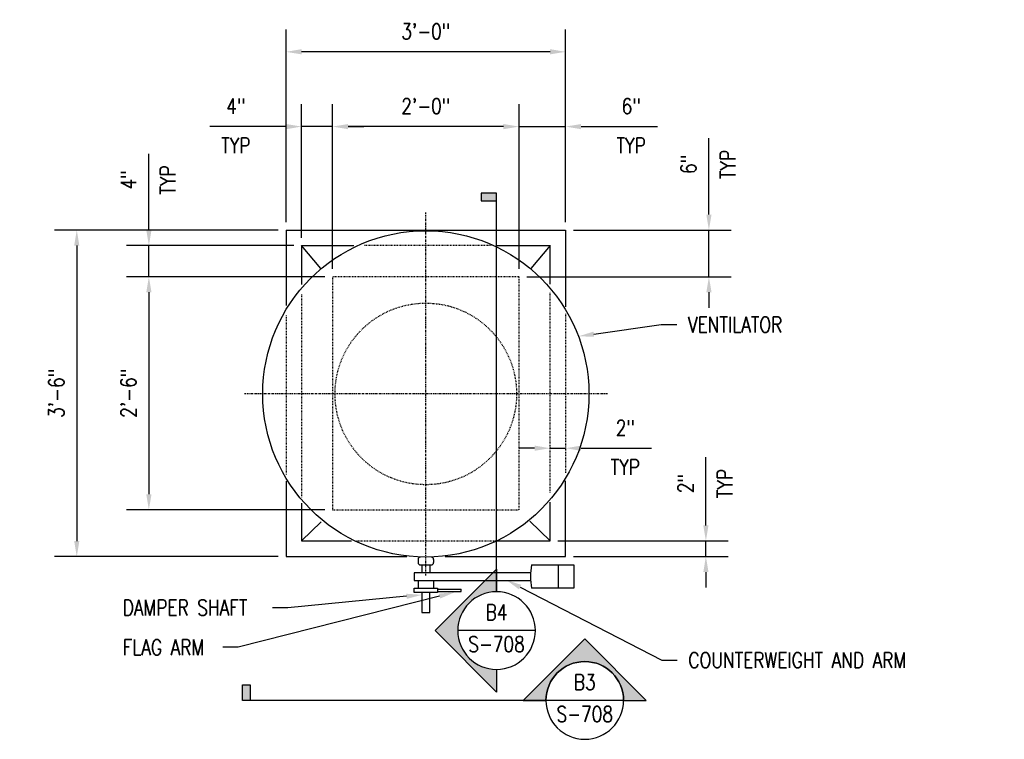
# Model space of a CAD drawing. Header units: inches. Extents: x -8 to 1800, y 30 to 339.
# Tile 38 of 51: x 1019 to 1146, y 246 to 339. Entities that reach past the tile are written whole.
import ezdxf
from ezdxf import colors
from ezdxf.entities.mleader import LeaderData, LeaderLine
from ezdxf.enums import TextEntityAlignment as Align
from ezdxf.math import Vec2, Vec3

# ---------------------------------------------------------------- set-up
doc = ezdxf.new("R2010")
doc.units = ezdxf.units.IN
doc.header["$MEASUREMENT"] = 0
doc.linetypes.add('Center 1_4_', pattern=[0.53125, 0.25, -0.09375, 0.09375, -0.09375])
doc.linetypes.add('Hidden 3_32_', pattern=[0.140625, 0.09375, -0.046875])
doc.layers.get('Defpoints').update_dxf_attribs({"color": 6})
for name, color, linetype in [('A-DETL', 3, 'Continuous'), ('A-DETL-CNTR', 2, 'Center 1_4_'), ('A-DETL-HDLN', 2, 'Hidden 3_32_'), ('A-WALL-PATT', 8, 'Continuous'), ('G-ANNO-SYMB', 2, 'Continuous'), ('G-ANNO-TEXT', 2, 'Continuous'), ('S-ANNO-DIMS', 1, 'Continuous'), ('S-ANNO-SYMB', 2, 'Continuous'), ('S-ANNO-TEXT', 2, 'Continuous')]:
    doc.layers.add(name, color=color, linetype=linetype)
doc.styles.add('Annotative', font='romans.shx', dxfattribs={"width": 0.8, "height": 0.125})
doc.styles.add('Arial', font='romans.shx', dxfattribs={"width": 0.8})
doc.styles.add('ROMANS', font='romans.shx', dxfattribs={"width": 0.8})
doc.dimstyles.new('Annotative', dxfattribs={"dimscale": 0, "dimtxt": 0.125, "dimasz": 0.125, "dimexe": 0.18, "dimexo": 0.0625, "dimgap": 0.09, "dimtad": 1, "dimdec": 3, "dimzin": 3, "dimdsep": 46, "dimlunit": 4, "dimtxsty": 'Annotative', "dimcen": 0.09, "dimclrt": 2, "dimazin": 2, "dimtfac": 1, "dimtdec": 3, "dimtmove": 0, "dimatfit": 0, "dimfxl": 1, "dimtfill": 1, "dimfrac": 2, "dimtolj": 1, "dimtzin": 0, "dimarcsym": 0})

# ---------------------------------------------------------------- blocks, each defined once
blk = doc.blocks.new('*D53')
at = {"layer": 'Defpoints', "color": 0, "transparency": 16777216}
for p in [(1053.5, 311.62), (1026.56, 269.61), (1053.5, 269.61)]:
    blk.add_point(p, dxfattribs=at)
at = {"layer": 'S-ANNO-DIMS', "color": 0, "lineweight": -2, "transparency": 16777216}
for p, q in [((1052.5, 311.62), (1023.68, 311.62)), ((1052.5, 269.61), (1023.68, 269.61))]:
    blk.add_line(p, q, dxfattribs=at)
at = {"layer": 'S-ANNO-DIMS', "color": 1, "lineweight": -2, "transparency": 16777216}
blk.add_line((1026.56, 309.62), (1026.56, 271.61), dxfattribs=at)
at = {"layer": 'S-ANNO-DIMS', "color": 1, "transparency": 16777216}
for points in [[(1026.22, 309.62), (1026.89, 309.62), (1026.56, 311.62)], [(1026.22, 271.61), (1026.89, 271.61), (1026.56, 269.61)]]:
    blk.add_solid(points, dxfattribs=at)
at = {"layer": 'S-ANNO-DIMS', "color": 2, "transparency": 16777216, "insert": (1023.93, 290.61), "char_height": 2, "attachment_point": 5, "rotation": 90, "style": 'Annotative', "bg_fill": 3, "box_fill_scale": 1.25, "bg_fill_color": 256, "bg_fill_true_color": 13158600, "bg_fill_transparency": 0}
blk.add_mtext('\\A1;3\'-6"', dxfattribs=at)
blk = doc.blocks.new('*D52')
at = {"layer": 'Defpoints', "color": 0, "transparency": 16777216}
for p in [(1059.5, 305.62), (1035.84, 275.62), (1059.5, 275.62)]:
    blk.add_point(p, dxfattribs=at)
at = {"layer": 'S-ANNO-DIMS', "color": 0, "lineweight": -2, "transparency": 16777216}
for p, q in [((1058.5, 305.62), (1032.96, 305.62)), ((1058.5, 275.62), (1032.96, 275.62))]:
    blk.add_line(p, q, dxfattribs=at)
at = {"layer": 'S-ANNO-DIMS', "color": 1, "lineweight": -2, "transparency": 16777216}
blk.add_line((1035.84, 303.62), (1035.84, 277.62), dxfattribs=at)
at = {"layer": 'S-ANNO-DIMS', "color": 1, "transparency": 16777216}
for points in [[(1035.51, 303.62), (1036.18, 303.62), (1035.84, 305.62)], [(1035.51, 277.62), (1036.18, 277.62), (1035.84, 275.62)]]:
    blk.add_solid(points, dxfattribs=at)
at = {"layer": 'S-ANNO-DIMS', "color": 2, "transparency": 16777216, "insert": (1033.21, 290.62), "char_height": 2, "attachment_point": 5, "rotation": 90, "style": 'Annotative', "bg_fill": 3, "box_fill_scale": 1.25, "bg_fill_color": 256, "bg_fill_true_color": 13158600, "bg_fill_transparency": 0}
blk.add_mtext('\\A1;2\'-6"', dxfattribs=at)
blk = doc.blocks.new('*D51')
at = {"layer": 'Defpoints', "color": 0, "transparency": 16777216}
for p in [(1053.5, 334.56), (1053.5, 311.62), (1089.5, 311.62)]:
    blk.add_point(p, dxfattribs=at)
at = {"layer": 'S-ANNO-DIMS', "color": 0, "lineweight": -2, "transparency": 16777216}
for p, q in [((1053.5, 312.62), (1053.5, 337.44)), ((1089.5, 312.62), (1089.5, 337.44))]:
    blk.add_line(p, q, dxfattribs=at)
at = {"layer": 'S-ANNO-DIMS', "color": 1, "lineweight": -2, "transparency": 16777216}
blk.add_line((1087.5, 334.56), (1055.5, 334.56), dxfattribs=at)
at = {"layer": 'S-ANNO-DIMS', "color": 1, "transparency": 16777216}
for points in [[(1055.5, 334.9), (1055.5, 334.23), (1053.5, 334.56)], [(1087.5, 334.9), (1087.5, 334.23), (1089.5, 334.56)]]:
    blk.add_solid(points, dxfattribs=at)
at = {"layer": 'S-ANNO-DIMS', "color": 2, "transparency": 16777216, "insert": (1071.5, 337.19), "char_height": 2, "attachment_point": 5, "style": 'Annotative', "bg_fill": 3, "box_fill_scale": 1.25, "bg_fill_color": 256, "bg_fill_true_color": 13158600, "bg_fill_transparency": 0}
blk.add_mtext('\\A1;3\'-0"', dxfattribs=at)
blk = doc.blocks.new('*D50')
at = {"layer": 'Defpoints', "color": 0, "transparency": 16777216}
for p in [(1059.5, 324.94), (1059.5, 305.62), (1083.5, 305.62)]:
    blk.add_point(p, dxfattribs=at)
at = {"layer": 'S-ANNO-DIMS', "color": 0, "lineweight": -2, "transparency": 16777216}
for p, q in [((1059.5, 306.62), (1059.5, 327.82)), ((1083.5, 306.62), (1083.5, 327.82))]:
    blk.add_line(p, q, dxfattribs=at)
at = {"layer": 'S-ANNO-DIMS', "color": 1, "lineweight": -2, "transparency": 16777216}
blk.add_line((1081.5, 324.94), (1061.5, 324.94), dxfattribs=at)
at = {"layer": 'S-ANNO-DIMS', "color": 1, "transparency": 16777216}
for points in [[(1061.5, 325.27), (1061.5, 324.6), (1059.5, 324.94)], [(1081.5, 325.27), (1081.5, 324.6), (1083.5, 324.94)]]:
    blk.add_solid(points, dxfattribs=at)
at = {"layer": 'S-ANNO-DIMS', "color": 2, "transparency": 16777216, "insert": (1071.5, 327.57), "char_height": 2, "attachment_point": 5, "style": 'Annotative', "bg_fill": 3, "box_fill_scale": 1.25, "bg_fill_color": 256, "bg_fill_true_color": 13158600, "bg_fill_transparency": 0}
blk.add_mtext('\\A1;2\'-0"', dxfattribs=at)
blk = doc.blocks.new('*U42')
at = {"lineweight": -3}
h = blk.add_hatch(color=256, dxfattribs=at)
edge = h.paths.add_edge_path()
edge.add_line((-0.3125, 0), (-0.4947, 0))
edge.add_line((-0.4947, 0), (0, 0.4947))
edge.add_line((0, 0.4947), (0.4947, 0))
edge.add_line((0.4947, 0), (0.3125, 0))
edge.add_arc((0, 0), 0.3125, 0, 180)
blk.add_hatch(color=256, dxfattribs=at).paths.add_polyline_path([(2.693, 0), (2.7555, 0), (2.7555, 0.125), (2.693, 0.125)])
for p, q in [((0, 0.4947), (-0.4947, 0)), ((0.4947, 0), (0, 0.4947)), ((-0.3125, 0), (0.3125, 0))]:
    blk.add_line(p, q, dxfattribs=at)
at = {"linetype": 'Continuous', "lineweight": -3}
blk.add_line((0.3125, 0), (2.7555, 0), dxfattribs=at)
at = {"lineweight": -3, "flags": 128}
blk.add_lwpolyline([(-0.3125, 0), (-0.4947, 0), (0, 0.4947), (0.4947, 0), (0.3125, 0, 1), (-0.3125, 0)], format="xyb", close=True, dxfattribs=at)
blk.add_lwpolyline([(2.693, 0), (2.7555, 0), (2.7555, 0.125), (2.693, 0.125), (2.693, 0)], close=True, dxfattribs=at)
blk.add_lwpolyline([(-0.3125, 0.0156), (-0.3125, 0.0156)], dxfattribs=at)
blk.add_lwpolyline([(-0.3125, 0.0156), (-0.3125, 0.0156)], dxfattribs=at)
at = {"lineweight": -3}
blk.add_circle((0, 0), 0.3125, dxfattribs=at)
at = {"linetype": 'Continuous', "lineweight": -3, "style": 'Arial'}
blk.add_attdef('X#', text='', height=0.0938, dxfattribs=at).set_placement((0, 0.0469), align=Align.BOTTOM_CENTER)
blk.add_attdef('X-###', text='', height=0.0938, dxfattribs=at).set_placement((0, -0.0469), align=Align.TOP_CENTER)
blk = doc.blocks.new('*U54')
at = {"lineweight": -3}
blk.add_hatch(color=256, dxfattribs=at).paths.add_polyline_path([(0, 3.4552), (0, 3.5177), (0.125, 3.5177), (0.125, 3.4552)])
h = blk.add_hatch(color=256, dxfattribs=at)
edge = h.paths.add_edge_path()
edge.add_line((0, -0.3125), (0, -0.4947))
edge.add_line((0, -0.4947), (0.4947, 0))
edge.add_line((0.4947, 0), (0, 0.4947))
edge.add_line((0, 0.4947), (0, 0.3125))
edge.add_arc((0, 0), 0.3125, -90, 90, ccw=False)
at = {"linetype": 'Continuous', "lineweight": -3}
blk.add_line((0, 0.3125), (0, 3.5177), dxfattribs=at)
at = {"lineweight": -3}
for p, q in [((0, 0.4947), (0.4947, 0)), ((-0.3125, 0), (0.3125, 0)), ((0.4947, 0), (0, -0.4947))]:
    blk.add_line(p, q, dxfattribs=at)
at = {"lineweight": -3, "flags": 128}
blk.add_lwpolyline([(0, 3.4552), (0, 3.5177), (0.125, 3.5177), (0.125, 3.4552), (0, 3.4552)], close=True, dxfattribs=at)
blk.add_lwpolyline([(0, -0.3125), (0, -0.4947), (0.4947, 0), (0, 0.4947), (0, 0.3125, -1), (0, -0.3125)], format="xyb", close=True, dxfattribs=at)
blk.add_lwpolyline([(0.0156, -0.3125), (0.0156, -0.3125)], dxfattribs=at)
blk.add_lwpolyline([(0.0156, -0.3125), (0.0156, -0.3125)], dxfattribs=at)
at = {"lineweight": -3}
blk.add_circle((0, 0), 0.3125, dxfattribs=at)
at = {"linetype": 'Continuous', "lineweight": -3, "style": 'Arial'}
blk.add_attdef('X#', text='', height=0.0938, dxfattribs=at).set_placement((0, 0.0469), align=Align.BOTTOM_CENTER)
blk.add_attdef('X-###', text='', height=0.0938, dxfattribs=at).set_placement((0, -0.0469), align=Align.TOP_CENTER)
blk = doc.blocks.new('*D63')
at = {"layer": 'Defpoints', "color": 0, "transparency": 16777216}
for p in [(1089.5, 324.94), (1089.5, 311.62), (1083.5, 305.62)]:
    blk.add_point(p, dxfattribs=at)
at = {"layer": 'S-ANNO-DIMS', "color": 0, "lineweight": -2, "transparency": 16777216}
for p, q in [((1083.5, 306.62), (1083.5, 327.82)), ((1089.5, 312.62), (1089.5, 327.82))]:
    blk.add_line(p, q, dxfattribs=at)
at = {"layer": 'S-ANNO-DIMS', "color": 1, "lineweight": -2, "transparency": 16777216}
for p, q in [((1081.5, 324.94), (1079.5, 324.94)), ((1083.5, 324.94), (1089.5, 324.94)), ((1091.5, 324.94), (1101.33, 324.94))]:
    blk.add_line(p, q, dxfattribs=at)
at = {"layer": 'S-ANNO-DIMS', "color": 1, "transparency": 16777216}
for points in [[(1081.5, 325.27), (1081.5, 324.6), (1083.5, 324.94)], [(1091.5, 325.27), (1091.5, 324.6), (1089.5, 324.94)]]:
    blk.add_solid(points, dxfattribs=at)
at = {"layer": 'S-ANNO-DIMS', "color": 2, "transparency": 16777216, "char_height": 2, "attachment_point": 5, "style": 'Annotative', "bg_fill": 3, "box_fill_scale": 1.25, "bg_fill_color": 256, "bg_fill_true_color": 13158600, "bg_fill_transparency": 0}
for s, insert in [('\\A1;6"', (1097.95, 327.57)), ('\\A1;TYP', (1097.95, 322.5))]:
    blk.add_mtext(s, dxfattribs=dict(at, insert=insert))
blk = doc.blocks.new('*D64')
at = {"layer": 'Defpoints', "color": 0, "transparency": 16777216}
for p in [(1055.5, 324.94), (1055.5, 309.62), (1059.5, 305.62)]:
    blk.add_point(p, dxfattribs=at)
at = {"layer": 'S-ANNO-DIMS', "color": 0, "lineweight": -2, "transparency": 16777216}
for p, q in [((1055.5, 310.62), (1055.5, 327.82)), ((1059.5, 306.62), (1059.5, 327.82))]:
    blk.add_line(p, q, dxfattribs=at)
at = {"layer": 'S-ANNO-DIMS', "color": 1, "lineweight": -2, "transparency": 16777216}
for p, q in [((1053.5, 324.94), (1043.67, 324.94)), ((1059.5, 324.94), (1055.5, 324.94)), ((1061.5, 324.94), (1063.5, 324.94))]:
    blk.add_line(p, q, dxfattribs=at)
at = {"layer": 'S-ANNO-DIMS', "color": 1, "transparency": 16777216}
for points in [[(1053.5, 325.27), (1053.5, 324.6), (1055.5, 324.94)], [(1061.5, 325.27), (1061.5, 324.6), (1059.5, 324.94)]]:
    blk.add_solid(points, dxfattribs=at)
at = {"layer": 'S-ANNO-DIMS', "color": 2, "transparency": 16777216, "char_height": 2, "attachment_point": 5, "style": 'Annotative', "bg_fill": 3, "box_fill_scale": 1.25, "bg_fill_color": 256, "bg_fill_true_color": 13158600, "bg_fill_transparency": 0}
for s, insert in [('\\A1;4"', (1047.05, 327.57)), ('\\A1;TYP', (1047.05, 322.5))]:
    blk.add_mtext(s, dxfattribs=dict(at, insert=insert))
blk = doc.blocks.new('*D65')
at = {"layer": 'Defpoints', "color": 0, "transparency": 16777216}
for p in [(1035.84, 309.62), (1055.5, 309.62), (1059.5, 305.62)]:
    blk.add_point(p, dxfattribs=at)
at = {"layer": 'S-ANNO-DIMS', "color": 1, "lineweight": -2, "transparency": 16777216}
for p, q in [((1035.84, 311.62), (1035.84, 321.45)), ((1035.84, 305.62), (1035.84, 309.62)), ((1035.84, 303.62), (1035.84, 301.62))]:
    blk.add_line(p, q, dxfattribs=at)
at = {"layer": 'S-ANNO-DIMS', "color": 0, "lineweight": -2, "transparency": 16777216}
for p, q in [((1054.5, 309.62), (1032.96, 309.62)), ((1058.5, 305.62), (1032.96, 305.62))]:
    blk.add_line(p, q, dxfattribs=at)
at = {"layer": 'S-ANNO-DIMS', "color": 1, "transparency": 16777216}
for points in [[(1035.51, 311.62), (1036.18, 311.62), (1035.84, 309.62)], [(1035.51, 303.62), (1036.18, 303.62), (1035.84, 305.62)]]:
    blk.add_solid(points, dxfattribs=at)
at = {"layer": 'S-ANNO-DIMS', "color": 2, "transparency": 16777216, "char_height": 2, "attachment_point": 5, "rotation": 90, "style": 'Annotative'}
for s, insert in [('\\A1;TYP', (1038.28, 318.07)), ('\\A1;4"', (1033.21, 318.07))]:
    blk.add_mtext(s, dxfattribs=dict(at, insert=insert))
blk = doc.blocks.new('*D66')
at = {"layer": 'Defpoints', "color": 0, "transparency": 16777216}
for p in [(1089.5, 311.62), (1083.5, 305.62), (1107.95, 305.62)]:
    blk.add_point(p, dxfattribs=at)
at = {"layer": 'S-ANNO-DIMS', "color": 0, "lineweight": -2, "transparency": 16777216}
for p, q in [((1107.95, 313.62), (1107.95, 323.45)), ((1090.5, 311.62), (1110.83, 311.62)), ((1107.95, 305.62), (1107.95, 311.62)), ((1084.5, 305.62), (1110.83, 305.62)), ((1107.95, 303.62), (1107.95, 301.62))]:
    blk.add_line(p, q, dxfattribs=at)
at = {"layer": 'S-ANNO-DIMS', "color": 0, "transparency": 16777216}
for points in [[(1107.62, 313.62), (1108.29, 313.62), (1107.95, 311.62)], [(1107.62, 303.62), (1108.29, 303.62), (1107.95, 305.62)]]:
    blk.add_solid(points, dxfattribs=at)
at = {"layer": 'S-ANNO-DIMS', "color": 2, "transparency": 16777216, "char_height": 2, "attachment_point": 5, "rotation": 90, "style": 'Annotative', "bg_fill": 3, "box_fill_scale": 1.25, "bg_fill_color": 256, "bg_fill_true_color": 13158600, "bg_fill_transparency": 0}
for s, insert in [('\\A1;TYP', (1110.39, 320.07)), ('\\A1;6"', (1105.32, 320.07))]:
    blk.add_mtext(s, dxfattribs=dict(at, insert=insert))
blk = doc.blocks.new('*D67')
at = {"layer": 'Defpoints', "color": 0, "transparency": 16777216}
for p in [(1087.5, 283.55), (1087.5, 279.37), (1089.5, 279.37)]:
    blk.add_point(p, dxfattribs=at)
at = {"layer": 'S-ANNO-DIMS', "color": 0, "lineweight": -2, "transparency": 16777216}
for p, q in [((1085.5, 283.55), (1083.5, 283.55)), ((1087.5, 283.55), (1089.5, 283.55)), ((1091.5, 283.55), (1100.57, 283.55))]:
    blk.add_line(p, q, dxfattribs=at)
at = {"layer": 'S-ANNO-DIMS', "color": 0, "transparency": 16777216}
for points in [[(1085.5, 283.89), (1085.5, 283.22), (1087.5, 283.55)], [(1091.5, 283.89), (1091.5, 283.22), (1089.5, 283.55)]]:
    blk.add_solid(points, dxfattribs=at)
at = {"layer": 'S-ANNO-DIMS', "color": 2, "transparency": 16777216, "char_height": 2, "attachment_point": 5, "style": 'Annotative', "bg_fill": 3, "box_fill_scale": 1.25, "bg_fill_color": 256, "bg_fill_true_color": 13158600, "bg_fill_transparency": 0}
for s, insert in [('\\A1;2"', (1097.19, 286.18)), ('\\A1;TYP', (1097.19, 281.11))]:
    blk.add_mtext(s, dxfattribs=dict(at, insert=insert))
blk = doc.blocks.new('*D68')
at = {"layer": 'Defpoints', "color": 0, "transparency": 16777216}
for p in [(1087.5, 271.62), (1107.56, 271.62), (1089.5, 269.62)]:
    blk.add_point(p, dxfattribs=at)
at = {"layer": 'S-ANNO-DIMS', "color": 0, "lineweight": -2, "transparency": 16777216}
for p, q in [((1107.56, 273.62), (1107.56, 282.38)), ((1088.5, 271.62), (1110.44, 271.62)), ((1107.56, 269.62), (1107.56, 271.62)), ((1090.5, 269.62), (1110.44, 269.62)), ((1107.56, 267.62), (1107.56, 265.62))]:
    blk.add_line(p, q, dxfattribs=at)
at = {"layer": 'S-ANNO-DIMS', "color": 0, "transparency": 16777216}
for points in [[(1107.23, 273.62), (1107.9, 273.62), (1107.56, 271.62)], [(1107.23, 267.62), (1107.9, 267.62), (1107.56, 269.62)]]:
    blk.add_solid(points, dxfattribs=at)
at = {"layer": 'S-ANNO-DIMS', "color": 2, "transparency": 16777216, "char_height": 2, "attachment_point": 5, "rotation": 90, "style": 'Annotative', "bg_fill": 3, "box_fill_scale": 1.25, "bg_fill_color": 256, "bg_fill_true_color": 13158600, "bg_fill_transparency": 0}
for s, insert in [('\\A1;TYP', (1110, 279)), ('\\A1;2"', (1104.93, 279))]:
    blk.add_mtext(s, dxfattribs=dict(at, insert=insert))

msp = doc.modelspace()

# ---------------------------------------------------------------- linework, layer by layer
at = {"layer": 'A-DETL'}
for p, q in [((1053.498, 311.6168), (1053.498, 301.8999)), ((1053.498, 311.6168), (1089.498, 311.6168)), ((1089.498, 311.6168), (1089.498, 301.7553)), ((1055.498, 309.6168), (1055.498, 304.6019)), ((1057.9712, 306.6799), (1055.498, 309.6168)), ((1080.6936, 309.6168), (1087.498, 309.6168)), ((1087.498, 309.6168), (1085.0249, 306.6799)), ((1087.498, 304.6502), (1087.498, 309.6168)), ((1053.498, 279.2986), (1053.498, 269.6168)), ((1089.498, 269.6168), (1089.498, 279.3669)), ((1055.498, 276.4795), (1055.498, 271.6168)), ((1087.498, 271.6168), (1087.498, 276.616)), ((1058.0305, 274.0979), (1055.498, 271.6168)), ((1084.9099, 274.1604), (1087.498, 271.6168)), ((1055.498, 271.6168), (1061.9244, 271.6168)), ((1080.4423, 271.6168), (1087.498, 271.6168)), ((1053.498, 269.6168), (1069.0555, 269.6168)), ((1074.006, 269.6168), (1089.498, 269.6168))]:
    msp.add_line(p, q, dxfattribs=at)
msp.add_circle((1071.498, 290.5402), 21, dxfattribs=at)
at = {"layer": 'A-DETL-CNTR'}
for p, q in [((1071.498, 267.1535), (1071.498, 313.9269)), ((1094.8847, 290.5402), (1048.1113, 290.5402))]:
    msp.add_line(p, q, dxfattribs=at)
at = {"layer": 'A-DETL-HDLN'}
for p, q in [((1079.9141, 309.6168), (1063.6005, 309.6168)), ((1059.498, 305.6168), (1059.498, 275.6168)), ((1083.498, 305.6168), (1059.498, 305.6168)), ((1083.498, 275.6168), (1083.498, 305.6168)), ((1055.498, 303.3123), (1055.498, 277.242)), ((1087.498, 277.8592), (1087.498, 303.6853)), ((1053.498, 300.6307), (1053.498, 280.1767)), ((1089.498, 300.8646), (1089.498, 280.3941)), ((1059.498, 275.6168), (1083.498, 275.6168)), ((1062.5538, 271.6168), (1080.4423, 271.6168))]:
    msp.add_line(p, q, dxfattribs=at)
at = {"layer": 'A-WALL-PATT'}
for p, q in [((1070.498, 269.2378), (1070.498, 268.8378)), ((1072.498, 269.2378), (1072.498, 268.8378)), ((1084.9934, 267.5378), (1069.998, 267.5378)), ((1069.998, 267.5378), (1069.998, 266.5378)), ((1070.798, 268.5378), (1072.198, 268.5378)), ((1070.998, 268.5378), (1070.998, 267.5378)), ((1071.998, 268.5378), (1071.998, 267.5378)), ((1085.1098, 268.5378), (1090.5608, 268.5378)), ((1088.5608, 268.5378), (1088.5608, 265.5378)), ((1090.5608, 268.5378), (1090.5608, 265.5378)), ((1069.998, 266.5378), (1084.9934, 266.5378)), ((1070.498, 266.5378), (1070.498, 265.5378)), ((1072.498, 266.5378), (1072.498, 265.5378)), ((1069.998, 264.9824), (1069.998, 265.5378)), ((1069.998, 265.5378), (1072.998, 265.5378)), ((1072.998, 264.9824), (1069.998, 264.9824)), ((1070.998, 264.9824), (1070.998, 262.402)), ((1071.998, 262.402), (1071.998, 264.9824)), ((1072.998, 265.5378), (1072.998, 264.9824)), ((1072.998, 265.3954), (1076.0605, 265.3954)), ((1072.998, 265.1248), (1076.0605, 265.1248)), ((1076.0605, 265.1248), (1076.0605, 265.3954)), ((1090.5608, 265.5378), (1085.1098, 265.5378)), ((1070.998, 262.402), (1071.998, 262.402))]:
    msp.add_line(p, q, dxfattribs=at)
for centre, radius, start, end in [((1070.798, 269.2378), 0.3, 90, 180), ((1070.798, 268.8378), 0.3, 180, 270), ((1072.198, 269.2378), 0.3, 0, 90), ((1072.198, 268.8378), 0.3, 270, 0), ((1093.6429, 267.0378), 8.664, 170.030109, 189.969891)]:
    msp.add_arc(centre, radius, start, end, dxfattribs=at)

# ---------------------------------------------------------------- block references
at = {"layer": 'G-ANNO-SYMB'}
ref = msp.add_blockref('*U42', (1091.9685, 251.0966), dxfattribs=dict(at, xscale=-16, yscale=16, zscale=16))
ref.add_attrib('X-###', 'S-708', dxfattribs={"layer": 'S-ANNO-SYMB', "color": 1, "linetype": 'Continuous', "lineweight": -2, "height": 2, "style": 'ROMANS', "width": 0.8}).set_placement((1091.9685, 250.3466), align=Align.TOP_CENTER)
ref.add_attrib('X#', 'B3', dxfattribs={"layer": 'S-ANNO-TEXT', "color": 1, "linetype": 'Continuous', "lineweight": -2, "height": 2, "style": 'ROMANS', "width": 0.8}).set_placement((1091.9685, 251.8466), align=Align.BOTTOM_CENTER)

# ---------------------------------------------------------------- leaders
at = {"layer": 'G-ANNO-TEXT'}
ml = msp.add_multileader_mtext('Standard', dxfattribs=at)
ml.set_content('\\A1;VENTILATOR', color=256, style='Annotative')
ml.set_leader_properties(color=1, linetype='ByLayer', lineweight=-1)
ml.build(insert=Vec2(0, 0))
ml.multileader.update_dxf_attribs({"text_right_attachment_type": 3, "dogleg_length": 0.125, "arrow_head_size": 2, "scale": 16})
ctx = ml.context
ctx.base_point, ctx.scale, ctx.char_height, ctx.arrow_head_size, ctx.landing_gap_size, ctx.plane_origin = Vec3(1103.8216, 299.4531), 16, 2, 2, 1.44, Vec3(1096.2134, 266.1116)
ctx.right_attachment = 3
notes = []
notes.append((ctx, [(0, (1, 1, 0), (1101.8216, 299.4531), (1, 0), 2, [(0, [(1091.1473, 297.95)], 0, [])])]))
ctx.mtext.insert, ctx.mtext.width, ctx.mtext.defined_height, ctx.mtext.flow_direction = Vec3(1105.2616, 300.4531), 30.796875, 11.8375, 5
ml = msp.add_multileader_mtext('Standard', dxfattribs=at)
ml.set_content('RAIN CAP', color=256, style='Annotative')
ml.set_leader_properties(color=1, linetype='ByLayer', lineweight=-1)
ml.build(insert=Vec2(0, 0))
ml.multileader.update_dxf_attribs({"text_right_attachment_type": 3, "dogleg_length": 0.125, "arrow_head_size": 2, "scale": 16})
ctx = ml.context
ctx.base_point, ctx.scale, ctx.char_height, ctx.arrow_head_size, ctx.landing_gap_size, ctx.plane_origin = Vec3(861.9461, 279.1719), 16, 2, 2, 1.44, Vec3(888.956, 256.7858)
ctx.right_attachment = 3
notes.append((ctx, [(1, (1, 1, 0), (877.7213, 279.1719), (-1, 0), 2, [(0, [(883.1861, 263.5817)], 0, [])])]))
ctx.mtext.insert, ctx.mtext.width, ctx.mtext.defined_height, ctx.mtext.flow_direction = Vec3(863.3861, 280.1719), 34.050971, 17.7864, 5
ml = msp.add_multileader_mtext('Standard', dxfattribs=at)
ml.set_content('\\A1;SHROUD', color=256, style='Annotative')
ml.set_leader_properties(color=1, linetype='ByLayer', lineweight=-1)
ml.build(insert=Vec2(0, 0))
ml.multileader.update_dxf_attribs({"text_right_attachment_type": 3, "dogleg_length": 0.125, "arrow_head_size": 2, "scale": 16})
ctx = ml.context
ctx.base_point, ctx.scale, ctx.char_height, ctx.arrow_head_size, ctx.landing_gap_size, ctx.plane_origin = Vec3(862.0072, 273.6094), 16, 2, 2, 1.44, Vec3(808.0029, 237.2858)
ctx.right_attachment = 3
notes.append((ctx, [(1, (1, 1, 0), (876.1824, 273.6094), (-1, 0), 2, [(0, [(873.6861, 259.3629)], 0, [])])]))
ctx.mtext.insert, ctx.mtext.width, ctx.mtext.defined_height, ctx.mtext.flow_direction = Vec3(863.4472, 274.6094), 42.171875, 10.5875, 5
ml = msp.add_multileader_mtext('Standard', dxfattribs=at)
ml.set_content('\\A1;COUNTERWEIGHT AND ARM', color=256, style='Annotative')
ml.set_leader_properties(color=1, linetype='ByLayer', lineweight=-1)
ml.build(insert=Vec2(0, 0))
ml.multileader.update_dxf_attribs({"text_right_attachment_type": 3, "dogleg_length": 0.125, "arrow_head_size": 2, "scale": 16})
ctx = ml.context
ctx.base_point, ctx.scale, ctx.char_height, ctx.arrow_head_size, ctx.landing_gap_size, ctx.plane_origin = Vec3(1103.8685, 256.2824), 16, 2, 2, 1.44, Vec3(1095.3696, 255.4553)
ctx.right_attachment = 3
notes.append((ctx, [(0, (1, 1, 0), (1101.8685, 256.2824), (1, 0), 2, [(0, [(1081.8653, 266.5949)], 0, [])])]))
ctx.mtext.insert, ctx.mtext.width, ctx.mtext.defined_height, ctx.mtext.flow_direction = Vec3(1105.3085, 257.2824), 22.470694, 11.8375, 5
ml = msp.add_multileader_mtext('Standard', dxfattribs=at)
ml.set_content('\\A1;FLAG ARM', color=256, style='Annotative')
ml.set_leader_properties(color=1, linetype='ByLayer', lineweight=-1)
ml.build(insert=Vec2(0, 0))
ml.multileader.update_dxf_attribs({"text_right_attachment_type": 3, "dogleg_length": 0.125, "arrow_head_size": 2, "scale": 16})
ctx = ml.context
ctx.base_point, ctx.scale, ctx.char_height, ctx.arrow_head_size, ctx.landing_gap_size, ctx.plane_origin = Vec3(1031.0378, 257.9309), 16, 2, 2, 1.44, Vec3(1007.9009, 254.1272)
ctx.right_attachment = 3
notes.append((ctx, [(1, (1, 1, 0), (1047.3464, 257.9309), (-1, 0), 2, [(0, [(1075.2091, 265.0167)], 0, [])])]))
ctx.mtext.insert, ctx.mtext.width, ctx.mtext.defined_height, ctx.mtext.flow_direction = Vec3(1032.4778, 258.9309), 31.298984, 10.5875, 5
ml = msp.add_multileader_mtext('Standard', dxfattribs=at)
ml.set_content('\\A1;DAMPER SHAFT', color=256, style='Annotative')
ml.set_leader_properties(color=1, linetype='ByLayer', lineweight=-1)
ml.build(insert=Vec2(0, 0))
ml.multileader.update_dxf_attribs({"text_right_attachment_type": 3, "dogleg_length": 0.125, "arrow_head_size": 2, "scale": 16})
ctx = ml.context
ctx.base_point, ctx.scale, ctx.char_height, ctx.arrow_head_size, ctx.landing_gap_size, ctx.plane_origin = Vec3(1031.0378, 263.0312), 16, 2, 2, 1.44, Vec3(1007.9009, 261.0491)
ctx.right_attachment = 3
notes.append((ctx, [(1, (1, 1, 0), (1053.7464, 263.0312), (-1, 0), 2, [(0, [(1071.0216, 264.6886)], 0, [])])]))
ctx.mtext.insert, ctx.mtext.width, ctx.mtext.defined_height, ctx.mtext.flow_direction = Vec3(1032.4778, 264.0312), 31.298984, 10.5875, 5
for ctx, leaders in notes:
    for number, flags, end, landing, length, lines in leaders:
        leader = LeaderData()
        leader.index, (leader.has_last_leader_line, leader.has_dogleg_vector, leader.attachment_direction) = number, flags
        leader.last_leader_point, leader.dogleg_vector, leader.dogleg_length = Vec3(end), Vec3(landing), length
        for number, points, colour, breaks in lines:
            line = LeaderLine()
            line.index, line.vertices, line.color, line.breaks = number, Vec3.list(points), colors.encode_raw_color(colour), breaks
            leader.lines.append(line)
        ctx.leaders.append(leader)

# ---------------------------------------------------------------- next in the draw order: dimensions: what is measured, and where the dimension line sits
at = {"layer": 'S-ANNO-DIMS'}
dim = msp.add_linear_dim(base=(1026.5557, 269.6089), p1=(1053.498, 311.6168), p2=(1053.498, 269.6089), angle=90, dimstyle='Annotative', override={"dimpost": '\\X', "dimclrd": 1, "dimtmove": 2}, dxfattribs=at)
dim.commit()
dim.dimension.update_dxf_attribs({"geometry": '*D53', "text_midpoint": (1023.9252, 290.6129)})

# ---------------------------------------------------------------- next in the draw order: dimensions: what is measured, and where the dimension line sits
dim = msp.add_linear_dim(base=(1053.498, 334.5625), p1=(1089.498, 311.6168), p2=(1053.498, 311.6168), dimstyle='Annotative', override={"dimpost": '\\X', "dimclrd": 1, "dimtmove": 2}, dxfattribs=at)
dim.commit()
dim.dimension.update_dxf_attribs({"geometry": '*D51', "text_midpoint": (1071.498, 337.193)})
dim = msp.add_linear_dim(base=(1035.8438, 275.6168), p1=(1059.498, 305.6168), p2=(1059.498, 275.6168), angle=90, dimstyle='Annotative', override={"dimpost": '\\X', "dimclrd": 1, "dimtmove": 2}, dxfattribs=at)
dim.commit()
dim.dimension.update_dxf_attribs({"geometry": '*D52', "text_midpoint": (1033.2133, 290.6168)})

# ---------------------------------------------------------------- next in the draw order: dimensions: what is measured, and where the dimension line sits
dim = msp.add_linear_dim(base=(1059.498, 324.9375), p1=(1083.498, 305.6168), p2=(1059.498, 305.6168), dimstyle='Annotative', override={"dimpost": '\\X', "dimclrd": 1, "dimtmove": 2}, dxfattribs=at)
dim.commit()
dim.dimension.update_dxf_attribs({"geometry": '*D50', "text_midpoint": (1071.498, 327.568)})

# ---------------------------------------------------------------- next in the draw order: linework, layer by layer
at = {"layer": 'A-DETL'}
msp.add_line((1055.498, 309.6168), (1062.2403, 309.6168), dxfattribs=at)

# ---------------------------------------------------------------- next in the draw order: block references
at = {"layer": 'G-ANNO-SYMB'}
ref = msp.add_blockref('*U54', (1080.606, 260.0914), dxfattribs=dict(at, xscale=-16, yscale=16, zscale=16))
ref.add_attrib('X-###', 'S-708', dxfattribs={"layer": 'S-ANNO-SYMB', "color": 1, "linetype": 'Continuous', "lineweight": -2, "height": 2, "style": 'ROMANS', "width": 0.8}).set_placement((1080.606, 259.3414), align=Align.TOP_CENTER)
ref.add_attrib('X#', 'B4', dxfattribs={"layer": 'S-ANNO-TEXT', "color": 1, "linetype": 'Continuous', "lineweight": -2, "height": 2, "style": 'ROMANS', "width": 0.8}).set_placement((1080.606, 260.8414), align=Align.BOTTOM_CENTER)

# ---------------------------------------------------------------- next in the draw order: dimensions: what is measured, and where the dimension line sits
at = {"layer": 'S-ANNO-DIMS'}
for base, p1, p2, override, picture, middle in [((1055.498, 324.9375), (1059.498, 305.6168), (1055.498, 309.6168), {"dimpost": '\\X', "dimclrd": 1, "dimtmove": 2}, '*D64', (1047.0485, 324.9375)), ((1089.498, 324.9375), (1083.498, 305.6168), (1089.498, 311.6168), {"dimpost": '\\X', "dimclrd": 1, "dimtmove": 2}, '*D63', (1097.9476, 324.9375)), ((1087.498, 283.5529), (1089.498, 279.3669), (1087.498, 279.3669), {"dimpost": '\\X', "dimse1": 1, "dimse2": 1, "dimsd1": 0, "dimsd2": 0}, '*D67', (1097.1857, 283.5529))]:
    dim = msp.add_linear_dim(base=base, p1=p1, p2=p2, text='<>\\XTYP', dimstyle='Annotative', override=override, dxfattribs=at)
    dim.commit()
    dim.dimension.update_dxf_attribs({"geometry": picture, "text_midpoint": middle, "dimtype": 160})

# ---------------------------------------------------------------- next in the draw order: dimensions: what is measured, and where the dimension line sits
for base, p1, p2, override, picture, middle in [((1107.9531, 305.6168), (1089.498, 311.6168), (1083.498, 305.6168), {"dimpost": '\\X'}, '*D66', (1107.9531, 320.0663)), ((1035.8438, 309.6168), (1059.498, 305.6168), (1055.498, 309.6168), {"dimpost": '\\X', "dimclrd": 1, "dimtmove": 2, "dimtfill": 0}, '*D65', (1035.8438, 318.0663))]:
    dim = msp.add_linear_dim(base=base, p1=p1, p2=p2, angle=90, text='<>\\XTYP', dimstyle='Annotative', override=override, dxfattribs=at)
    dim.commit()
    dim.dimension.update_dxf_attribs({"geometry": picture, "text_midpoint": middle, "dimtype": 160})
dim = msp.add_linear_dim(base=(1107.5625, 271.6168), p1=(1089.498, 269.6168), p2=(1087.498, 271.6168), angle=90, text='<>\\XTYP', dimstyle='Annotative', override={"dimpost": '\\X'}, dxfattribs=at)
dim.commit()
dim.dimension.update_dxf_attribs({"geometry": '*D68', "text_midpoint": (1107.5625, 278.9996)})

# ---------------------------------------------------------------- next in the draw order: linework, layer by layer
at = {"layer": 'A-DETL-HDLN'}
msp.add_circle((1071.498, 290.5402), 11.6875, dxfattribs=at)

doc.saveas('drawing.dxf')
